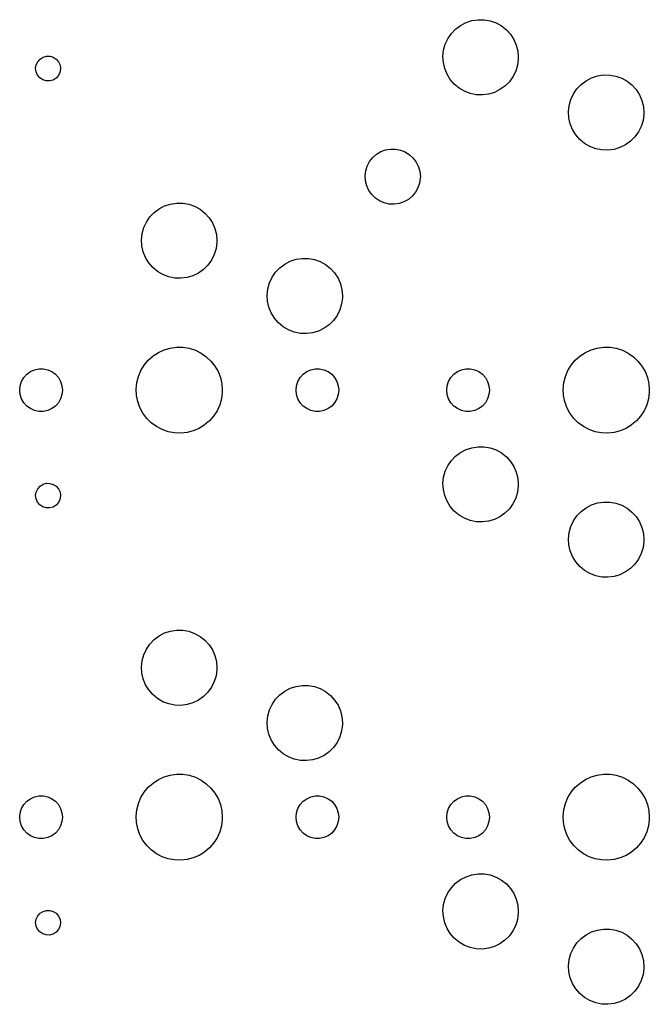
# Model space of a CAD drawing. Extents: x 3.01 to 10.88, y -3.22 to -0.6.
# Tile 1 of 16: x 3.01 to 4, y -3.22 to -1.68. Entities that reach past the tile are written whole.
import ezdxf

# ---------------------------------------------------------------- set-up
doc = ezdxf.new("R2010")
doc.units = 0
doc.header["$MEASUREMENT"] = 0
doc.layers.add('BLACK', color=7, linetype='CONTINUOUS')

msp = doc.modelspace()

# ---------------------------------------------------------------- linework, layer by layer
at = {"layer": 'BLACK', "linetype": 'CONTINUOUS'}
for p, q in [((3.71235, -1.68276), (3.72155, -1.67976)), ((3.72155, -1.67976), (3.73111, -1.67829)), ((3.73111, -1.67829), (3.74079, -1.67841)), ((3.74079, -1.67841), (3.75032, -1.68011)), ((3.75032, -1.68011), (3.75944, -1.68334)), ((3.68934, -1.70004), (3.69603, -1.69304)), ((3.69603, -1.69304), (3.70377, -1.68723)), ((3.70377, -1.68723), (3.71235, -1.68276)), ((3.75944, -1.68334), (3.76791, -1.68802)), ((3.76791, -1.68802), (3.77551, -1.69401)), ((3.77551, -1.69401), (3.78202, -1.70117)), ((3.67981, -1.71681), (3.68389, -1.70803)), ((3.68389, -1.70803), (3.68934, -1.70004)), ((3.78202, -1.70117), (3.78728, -1.7093)), ((3.78728, -1.7093), (3.79114, -1.71817)), ((3.6762, -1.73576), (3.67723, -1.72614)), ((3.67723, -1.72614), (3.67981, -1.71681)), ((3.79114, -1.71817), (3.7935, -1.72756)), ((3.7935, -1.72756), (3.79429, -1.7372)), ((3.04098, -1.74421), (3.04464, -1.74007)), ((3.04464, -1.74007), (3.04932, -1.73712)), ((3.04932, -1.73712), (3.05464, -1.7356)), ((3.05464, -1.7356), (3.06016, -1.73563)), ((3.06016, -1.73563), (3.06546, -1.73722)), ((3.06546, -1.73722), (3.0701, -1.74023)), ((3.0701, -1.74023), (3.07371, -1.74441)), ((3.67675, -1.74542), (3.6762, -1.73576)), ((3.79422, -1.74009), (3.79296, -1.74968)), ((3.79429, -1.7372), (3.79422, -1.74009)), ((3.03778, -1.75468), (3.03863, -1.74922)), ((3.0385, -1.76016), (3.03778, -1.75468)), ((3.03863, -1.74922), (3.04098, -1.74421)), ((3.07371, -1.74441), (3.076, -1.74945)), ((3.07678, -1.7554), (3.07586, -1.76085)), ((3.076, -1.74945), (3.07678, -1.75492)), ((3.07678, -1.75492), (3.07678, -1.7554)), ((3.67888, -1.75486), (3.67675, -1.74542)), ((3.68252, -1.76383), (3.67888, -1.75486)), ((3.79014, -1.75894), (3.78585, -1.76762)), ((3.79296, -1.74968), (3.79014, -1.75894)), ((3.04073, -1.76523), (3.0385, -1.76016)), ((3.04428, -1.76946), (3.04073, -1.76523)), ((3.04889, -1.77252), (3.04428, -1.76946)), ((3.05416, -1.77417), (3.04889, -1.77252)), ((3.05969, -1.77427), (3.05416, -1.77417)), ((3.06503, -1.77282), (3.05969, -1.77427)), ((3.06974, -1.76992), (3.06503, -1.77282)), ((3.07345, -1.76582), (3.06974, -1.76992)), ((3.07586, -1.76085), (3.07345, -1.76582)), ((3.68758, -1.77208), (3.68252, -1.76383)), ((3.69392, -1.7794), (3.68758, -1.77208)), ((3.78585, -1.76762), (3.78021, -1.77548)), ((3.89288, -1.77966), (3.90062, -1.77385)), ((3.90062, -1.77385), (3.9092, -1.76938)), ((3.9092, -1.76938), (3.9184, -1.76637)), ((3.9184, -1.76637), (3.92797, -1.76491)), ((3.92797, -1.76491), (3.93764, -1.76503)), ((3.93764, -1.76503), (3.94717, -1.76672)), ((3.94717, -1.76672), (3.95629, -1.76995)), ((3.95629, -1.76995), (3.96477, -1.77463)), ((3.70136, -1.78558), (3.69392, -1.7794)), ((3.70972, -1.79046), (3.70136, -1.78558)), ((3.76547, -1.78793), (3.75678, -1.79219)), ((3.77335, -1.78231), (3.76547, -1.78793)), ((3.78021, -1.77548), (3.77335, -1.78231)), ((3.88074, -1.79465), (3.88619, -1.78665)), ((3.88619, -1.78665), (3.89288, -1.77966)), ((3.96477, -1.77463), (3.97236, -1.78063)), ((3.97236, -1.78063), (3.97887, -1.78779)), ((3.97887, -1.78779), (3.98413, -1.79591)), ((3.71876, -1.79391), (3.70972, -1.79046)), ((3.72824, -1.79584), (3.71876, -1.79391)), ((3.73791, -1.7962), (3.72824, -1.79584)), ((3.74751, -1.79497), (3.73791, -1.7962)), ((3.75678, -1.79219), (3.74751, -1.79497)), ((3.87408, -1.81275), (3.87666, -1.80343)), ((3.87666, -1.80343), (3.88074, -1.79465)), ((3.98413, -1.79591), (3.98799, -1.80479)), ((3.98799, -1.80479), (3.99035, -1.81417)), ((3.87305, -1.82238), (3.87408, -1.81275)), ((3.99035, -1.81417), (3.99114, -1.82382)), ((3.8736, -1.83204), (3.87305, -1.82238)), ((3.87573, -1.84148), (3.8736, -1.83204)), ((3.99107, -1.8267), (3.98981, -1.8363)), ((3.99114, -1.82382), (3.99107, -1.8267)), ((3.87937, -1.85044), (3.87573, -1.84148)), ((3.88443, -1.8587), (3.87937, -1.85044)), ((3.98699, -1.84556), (3.9827, -1.85423)), ((3.98981, -1.8363), (3.98699, -1.84556)), ((3.89077, -1.86601), (3.88443, -1.8587)), ((3.89821, -1.87219), (3.89077, -1.86601)), ((3.97706, -1.86209), (3.9702, -1.86892)), ((3.9827, -1.85423), (3.97706, -1.86209)), ((3.5788, -1.88512), (3.58623, -1.88238)), ((3.58623, -1.88238), (3.59404, -1.88104)), ((3.59404, -1.88104), (3.60197, -1.88114)), ((3.60197, -1.88114), (3.60974, -1.88269)), ((3.90657, -1.87708), (3.89821, -1.87219)), ((3.91561, -1.88053), (3.90657, -1.87708)), ((3.92509, -1.88246), (3.91561, -1.88053)), ((3.93476, -1.88281), (3.92509, -1.88246)), ((3.94436, -1.88158), (3.93476, -1.88281)), ((3.95363, -1.8788), (3.94436, -1.88158)), ((3.96232, -1.87454), (3.95363, -1.8788)), ((3.9702, -1.86892), (3.96232, -1.87454)), ((3.56112, -1.90062), (3.56603, -1.8944)), ((3.56603, -1.8944), (3.57198, -1.88918)), ((3.57198, -1.88918), (3.5788, -1.88512)), ((3.60974, -1.88269), (3.6171, -1.88562)), ((3.6171, -1.88562), (3.6238, -1.88985)), ((3.6238, -1.88985), (3.62962, -1.89523)), ((3.62962, -1.89523), (3.63436, -1.90158)), ((3.55508, -1.91521), (3.55743, -1.90764)), ((3.55743, -1.90764), (3.56112, -1.90062)), ((3.63436, -1.90158), (3.63787, -1.90869)), ((3.63787, -1.90869), (3.64002, -1.91632)), ((3.55415, -1.92308), (3.55508, -1.91521)), ((3.55467, -1.93099), (3.55415, -1.92308)), ((3.64069, -1.92648), (3.63955, -1.93432)), ((3.64002, -1.91632), (3.64075, -1.92421)), ((3.64075, -1.92421), (3.64069, -1.92648)), ((3.55662, -1.93867), (3.55467, -1.93099)), ((3.55993, -1.94587), (3.55662, -1.93867)), ((3.637, -1.94183), (3.63313, -1.94874)), ((3.63955, -1.93432), (3.637, -1.94183)), ((3.56451, -1.95234), (3.55993, -1.94587)), ((3.57019, -1.95787), (3.56451, -1.95234)), ((3.57677, -1.96227), (3.57019, -1.95787)), ((3.62806, -1.95483), (3.62197, -1.9599)), ((3.63313, -1.94874), (3.62806, -1.95483)), ((3.22359, -1.98044), (3.23132, -1.97463)), ((3.23132, -1.97463), (3.23991, -1.97016)), ((3.23991, -1.97016), (3.24911, -1.96716)), ((3.24911, -1.96716), (3.25867, -1.96569)), ((3.25867, -1.96569), (3.26835, -1.96581)), ((3.26835, -1.96581), (3.27788, -1.96751)), ((3.27788, -1.96751), (3.287, -1.97074)), ((3.287, -1.97074), (3.29547, -1.97542)), ((3.58406, -1.9654), (3.57677, -1.96227)), ((3.59179, -1.96715), (3.58406, -1.9654)), ((3.59971, -1.96746), (3.59179, -1.96715)), ((3.60755, -1.96632), (3.59971, -1.96746)), ((3.61505, -1.96377), (3.60755, -1.96632)), ((3.62197, -1.9599), (3.61505, -1.96377)), ((3.21145, -1.99544), (3.2169, -1.98744)), ((3.2169, -1.98744), (3.22359, -1.98044)), ((3.29547, -1.97542), (3.30307, -1.98142)), ((3.30307, -1.98142), (3.30958, -1.98857)), ((3.30958, -1.98857), (3.31484, -1.9967)), ((3.20478, -2.01354), (3.20737, -2.00421)), ((3.20737, -2.00421), (3.21145, -1.99544)), ((3.31484, -1.9967), (3.3187, -2.00557)), ((3.3187, -2.00557), (3.32106, -2.01496)), ((3.20376, -2.02316), (3.20478, -2.01354)), ((3.32106, -2.01496), (3.32185, -2.02461)), ((3.20431, -2.03282), (3.20376, -2.02316)), ((3.20644, -2.04227), (3.20431, -2.03282)), ((3.32178, -2.02749), (3.32052, -2.03709)), ((3.32185, -2.02461), (3.32178, -2.02749)), ((3.21008, -2.05123), (3.20644, -2.04227)), ((3.21514, -2.05948), (3.21008, -2.05123)), ((3.3177, -2.04634), (3.31341, -2.05502)), ((3.32052, -2.03709), (3.3177, -2.04634)), ((3.44596, -2.05377), (3.45552, -2.05231)), ((3.45552, -2.05231), (3.4652, -2.05243)), ((3.22148, -2.0668), (3.21514, -2.05948)), ((3.22892, -2.07298), (3.22148, -2.0668)), ((3.30777, -2.06288), (3.30091, -2.06971)), ((3.31341, -2.05502), (3.30777, -2.06288)), ((3.41375, -2.07405), (3.42044, -2.06706)), ((3.42044, -2.06706), (3.42818, -2.06125)), ((3.42818, -2.06125), (3.43676, -2.05678)), ((3.43676, -2.05678), (3.44596, -2.05377)), ((3.4652, -2.05243), (3.47473, -2.05412)), ((3.47473, -2.05412), (3.48385, -2.05735)), ((3.48385, -2.05735), (3.49232, -2.06203)), ((3.49232, -2.06203), (3.49992, -2.06803)), ((3.23728, -2.07786), (3.22892, -2.07298)), ((3.24632, -2.08132), (3.23728, -2.07786)), ((3.2558, -2.08324), (3.24632, -2.08132)), ((3.27507, -2.08237), (3.26547, -2.0836)), ((3.28434, -2.07959), (3.27507, -2.08237)), ((3.29303, -2.07533), (3.28434, -2.07959)), ((3.30091, -2.06971), (3.29303, -2.07533)), ((3.40422, -2.09083), (3.4083, -2.08205)), ((3.4083, -2.08205), (3.41375, -2.07405)), ((3.49992, -2.06803), (3.50643, -2.07519)), ((3.50643, -2.07519), (3.51169, -2.08331)), ((3.26547, -2.0836), (3.2558, -2.08324)), ((3.40164, -2.10015), (3.40422, -2.09083)), ((3.51169, -2.08331), (3.51555, -2.09219)), ((3.51555, -2.09219), (3.51791, -2.10157)), ((3.40061, -2.10978), (3.40164, -2.10015)), ((3.40116, -2.11944), (3.40061, -2.10978)), ((3.51791, -2.10157), (3.5187, -2.11122)), ((3.5187, -2.11122), (3.51863, -2.1141)), ((3.40329, -2.12888), (3.40116, -2.11944)), ((3.40693, -2.13785), (3.40329, -2.12888)), ((3.51737, -2.1237), (3.51455, -2.13296)), ((3.51863, -2.1141), (3.51737, -2.1237)), ((3.41199, -2.1461), (3.40693, -2.13785)), ((3.51026, -2.14164), (3.50462, -2.14949)), ((3.51455, -2.13296), (3.51026, -2.14164)), ((3.41833, -2.15341), (3.41199, -2.1461)), ((3.42577, -2.15959), (3.41833, -2.15341)), ((3.43413, -2.16448), (3.42577, -2.15959)), ((3.49776, -2.15633), (3.48988, -2.16195)), ((3.50462, -2.14949), (3.49776, -2.15633)), ((3.44317, -2.16793), (3.43413, -2.16448)), ((3.45265, -2.16986), (3.44317, -2.16793)), ((3.46232, -2.17021), (3.45265, -2.16986)), ((3.47192, -2.16898), (3.46232, -2.17021)), ((3.48119, -2.1662), (3.47192, -2.16898)), ((3.48988, -2.16195), (3.48119, -2.1662)), ((3.21424, -2.21197), (3.2217, -2.20531)), ((3.2217, -2.20531), (3.23007, -2.19982)), ((3.23007, -2.19982), (3.23915, -2.19563)), ((3.23915, -2.19563), (3.24876, -2.19283)), ((3.24876, -2.19283), (3.25867, -2.19148)), ((3.25867, -2.19148), (3.26868, -2.19161)), ((3.26868, -2.19161), (3.27855, -2.19322)), ((3.27855, -2.19322), (3.28808, -2.19627)), ((3.28808, -2.19627), (3.29705, -2.2007)), ((3.29705, -2.2007), (3.30527, -2.2064)), ((3.30527, -2.2064), (3.31256, -2.21325)), ((3.88353, -2.21197), (3.89099, -2.20531)), ((3.89099, -2.20531), (3.89936, -2.19982)), ((3.89936, -2.19982), (3.90845, -2.19563)), ((3.90845, -2.19563), (3.91805, -2.19283)), ((3.91805, -2.19283), (3.92796, -2.19148)), ((3.92796, -2.19148), (3.93797, -2.19161)), ((3.93797, -2.19161), (3.94784, -2.19322)), ((3.94784, -2.19322), (3.95737, -2.19627)), ((3.95737, -2.19627), (3.96634, -2.2007)), ((3.96634, -2.2007), (3.97456, -2.2064)), ((3.97456, -2.2064), (3.98185, -2.21325)), ((3.20265, -2.22821), (3.20784, -2.21966)), ((3.20784, -2.21966), (3.21424, -2.21197)), ((3.31256, -2.21325), (3.31875, -2.22111)), ((3.31875, -2.22111), (3.32372, -2.2298)), ((3.87194, -2.22821), (3.87713, -2.21966)), ((3.87713, -2.21966), (3.88353, -2.21197)), ((3.98185, -2.21325), (3.98804, -2.22111)), ((3.98804, -2.22111), (3.99301, -2.2298)), ((3.01916, -2.23917), (3.02384, -2.23396)), ((3.02384, -2.23396), (3.02951, -2.22985)), ((3.02951, -2.22985), (3.03591, -2.227)), ((3.03591, -2.227), (3.04276, -2.22554)), ((3.04276, -2.22554), (3.04976, -2.22554)), ((3.04976, -2.22554), (3.05661, -2.227)), ((3.05661, -2.227), (3.06301, -2.22985)), ((3.06301, -2.22985), (3.06867, -2.23396)), ((3.06867, -2.23396), (3.07336, -2.23917)), ((3.19632, -2.24714), (3.19878, -2.23744)), ((3.19878, -2.23744), (3.20265, -2.22821)), ((3.32372, -2.2298), (3.32734, -2.23912)), ((3.45223, -2.23917), (3.45691, -2.23396)), ((3.45691, -2.23396), (3.46258, -2.22985)), ((3.46258, -2.22985), (3.46898, -2.227)), ((3.46898, -2.227), (3.47583, -2.22554)), ((3.47583, -2.22554), (3.48283, -2.22554)), ((3.48283, -2.22554), (3.48968, -2.227)), ((3.48968, -2.227), (3.49608, -2.22985)), ((3.49608, -2.22985), (3.50175, -2.23396)), ((3.50175, -2.23396), (3.50643, -2.23917)), ((3.68845, -2.23917), (3.69313, -2.23396)), ((3.69313, -2.23396), (3.6988, -2.22985)), ((3.6988, -2.22985), (3.7052, -2.227)), ((3.7052, -2.227), (3.71205, -2.22554)), ((3.71205, -2.22554), (3.71905, -2.22554)), ((3.71905, -2.22554), (3.7259, -2.227)), ((3.7259, -2.227), (3.7323, -2.22985)), ((3.7323, -2.22985), (3.73797, -2.23396)), ((3.73797, -2.23396), (3.74265, -2.23917)), ((3.86561, -2.24714), (3.86807, -2.23744)), ((3.86807, -2.23744), (3.87194, -2.22821)), ((3.99301, -2.2298), (3.99664, -2.23912)), ((3.01276, -2.25886), (3.01349, -2.25189)), ((3.01349, -2.25189), (3.01565, -2.24523)), ((3.01565, -2.24523), (3.01916, -2.23917)), ((3.07336, -2.23917), (3.07686, -2.24523)), ((3.07686, -2.24523), (3.07903, -2.25189)), ((3.07903, -2.25189), (3.07976, -2.25886)), ((3.19532, -2.25709), (3.19632, -2.24714)), ((3.32734, -2.23912), (3.32955, -2.24888)), ((3.32955, -2.24888), (3.33029, -2.25886)), ((3.44583, -2.25886), (3.44656, -2.25189)), ((3.44656, -2.25189), (3.44873, -2.24523)), ((3.44873, -2.24523), (3.45223, -2.23917)), ((3.50643, -2.23917), (3.50993, -2.24523)), ((3.50993, -2.24523), (3.5121, -2.25189)), ((3.5121, -2.25189), (3.51283, -2.25886)), ((3.68205, -2.25886), (3.68278, -2.25189)), ((3.68278, -2.25189), (3.68495, -2.24523)), ((3.68495, -2.24523), (3.68845, -2.23917)), ((3.74265, -2.23917), (3.74615, -2.24523)), ((3.74615, -2.24523), (3.74832, -2.25189)), ((3.74832, -2.25189), (3.74905, -2.25886)), ((3.86461, -2.25709), (3.86561, -2.24714)), ((3.99664, -2.23912), (3.99884, -2.24888)), ((3.99884, -2.24888), (3.99958, -2.25886)), ((3.01349, -2.26582), (3.01276, -2.25886)), ((3.01565, -2.27248), (3.01349, -2.26582)), ((3.07903, -2.26582), (3.07686, -2.27248)), ((3.07976, -2.25886), (3.07903, -2.26582)), ((3.1958, -2.26708), (3.19532, -2.25709)), ((3.19775, -2.2769), (3.1958, -2.26708)), ((3.3302, -2.26239), (3.32894, -2.27231)), ((3.33029, -2.25886), (3.3302, -2.26239)), ((3.44656, -2.26582), (3.44583, -2.25886)), ((3.44873, -2.27248), (3.44656, -2.26582)), ((3.5121, -2.26582), (3.50993, -2.27248)), ((3.51283, -2.25886), (3.5121, -2.26582)), ((3.68278, -2.26582), (3.68205, -2.25886)), ((3.68495, -2.27248), (3.68278, -2.26582)), ((3.74832, -2.26582), (3.74615, -2.27248)), ((3.74905, -2.25886), (3.74832, -2.26582)), ((3.86509, -2.26708), (3.86461, -2.25709)), ((3.86704, -2.2769), (3.86509, -2.26708)), ((3.99949, -2.26239), (3.99823, -2.27231)), ((3.99958, -2.25886), (3.99949, -2.26239)), ((3.01916, -2.27855), (3.01565, -2.27248)), ((3.02384, -2.28375), (3.01916, -2.27855)), ((3.02951, -2.28787), (3.02384, -2.28375)), ((3.06867, -2.28375), (3.06301, -2.28787)), ((3.07336, -2.27855), (3.06867, -2.28375)), ((3.07686, -2.27248), (3.07336, -2.27855)), ((3.20113, -2.28631), (3.19775, -2.2769)), ((3.32622, -2.28194), (3.32211, -2.29107)), ((3.32894, -2.27231), (3.32622, -2.28194)), ((3.45223, -2.27855), (3.44873, -2.27248)), ((3.45691, -2.28375), (3.45223, -2.27855)), ((3.46258, -2.28787), (3.45691, -2.28375)), ((3.50175, -2.28375), (3.49608, -2.28787)), ((3.50643, -2.27855), (3.50175, -2.28375)), ((3.50993, -2.27248), (3.50643, -2.27855)), ((3.68845, -2.27855), (3.68495, -2.27248)), ((3.69313, -2.28375), (3.68845, -2.27855)), ((3.6988, -2.28787), (3.69313, -2.28375)), ((3.73797, -2.28375), (3.7323, -2.28787)), ((3.74265, -2.27855), (3.73797, -2.28375)), ((3.74615, -2.27248), (3.74265, -2.27855)), ((3.87042, -2.28631), (3.86704, -2.2769)), ((3.99551, -2.28194), (3.9914, -2.29107)), ((3.99823, -2.27231), (3.99551, -2.28194)), ((3.03591, -2.29072), (3.02951, -2.28787)), ((3.04276, -2.29217), (3.03591, -2.29072)), ((3.04976, -2.29217), (3.04276, -2.29217)), ((3.05661, -2.29072), (3.04976, -2.29217)), ((3.06301, -2.28787), (3.05661, -2.29072)), ((3.20586, -2.29512), (3.20113, -2.28631)), ((3.21185, -2.30314), (3.20586, -2.29512)), ((3.32211, -2.29107), (3.3167, -2.29948)), ((3.46898, -2.29072), (3.46258, -2.28787)), ((3.47583, -2.29217), (3.46898, -2.29072)), ((3.48283, -2.29217), (3.47583, -2.29217)), ((3.48968, -2.29072), (3.48283, -2.29217)), ((3.49608, -2.28787), (3.48968, -2.29072)), ((3.7052, -2.29072), (3.6988, -2.28787)), ((3.71205, -2.29217), (3.7052, -2.29072)), ((3.71905, -2.29217), (3.71205, -2.29217)), ((3.7259, -2.29072), (3.71905, -2.29217)), ((3.7323, -2.28787), (3.7259, -2.29072)), ((3.87516, -2.29512), (3.87042, -2.28631)), ((3.88114, -2.30314), (3.87516, -2.29512)), ((3.9914, -2.29107), (3.98599, -2.29948)), ((3.21896, -2.31018), (3.21185, -2.30314)), ((3.22702, -2.3161), (3.21896, -2.31018)), ((3.30247, -2.31347), (3.29396, -2.31873)), ((3.31011, -2.307), (3.30247, -2.31347)), ((3.3167, -2.29948), (3.31011, -2.307)), ((3.88825, -2.31018), (3.88114, -2.30314)), ((3.89632, -2.3161), (3.88825, -2.31018)), ((3.97176, -2.31347), (3.96325, -2.31873)), ((3.9794, -2.307), (3.97176, -2.31347)), ((3.98599, -2.29948), (3.9794, -2.307)), ((3.23588, -2.32076), (3.22702, -2.3161)), ((3.24532, -2.32406), (3.23588, -2.32076)), ((3.25515, -2.32592), (3.24532, -2.32406)), ((3.26515, -2.32632), (3.25515, -2.32592)), ((3.27509, -2.32523), (3.26515, -2.32632)), ((3.28477, -2.32268), (3.27509, -2.32523)), ((3.29396, -2.31873), (3.28477, -2.32268)), ((3.90517, -2.32076), (3.89632, -2.3161)), ((3.91461, -2.32406), (3.90517, -2.32076)), ((3.92444, -2.32592), (3.91461, -2.32406)), ((3.93444, -2.32632), (3.92444, -2.32592)), ((3.94439, -2.32523), (3.93444, -2.32632)), ((3.95406, -2.32268), (3.94439, -2.32523)), ((3.96325, -2.31873), (3.95406, -2.32268)), ((3.69603, -2.36233), (3.70377, -2.35652)), ((3.70377, -2.35652), (3.71235, -2.35205)), ((3.71235, -2.35205), (3.72155, -2.34905)), ((3.72155, -2.34905), (3.73111, -2.34758)), ((3.73111, -2.34758), (3.74079, -2.3477)), ((3.74079, -2.3477), (3.75032, -2.3494)), ((3.75032, -2.3494), (3.75944, -2.35263)), ((3.75944, -2.35263), (3.76791, -2.35731)), ((3.76791, -2.35731), (3.77551, -2.3633)), ((3.68389, -2.37733), (3.68934, -2.36933)), ((3.68934, -2.36933), (3.69603, -2.36233)), ((3.77551, -2.3633), (3.78202, -2.37046)), ((3.78202, -2.37046), (3.78728, -2.37859)), ((3.67723, -2.39543), (3.67981, -2.3861)), ((3.67981, -2.3861), (3.68389, -2.37733)), ((3.78728, -2.37859), (3.79114, -2.38746)), ((3.79114, -2.38746), (3.7935, -2.39685)), ((3.04464, -2.40936), (3.04932, -2.40641)), ((3.04932, -2.40641), (3.05464, -2.40489)), ((3.05464, -2.40489), (3.06016, -2.40493)), ((3.06016, -2.40493), (3.06546, -2.40651)), ((3.06546, -2.40651), (3.0701, -2.40952)), ((3.6762, -2.40505), (3.67723, -2.39543)), ((3.67675, -2.41471), (3.6762, -2.40505)), ((3.7935, -2.39685), (3.79429, -2.4065)), ((3.79429, -2.4065), (3.79422, -2.40938)), ((3.03778, -2.42397), (3.03863, -2.41851)), ((3.03863, -2.41851), (3.04098, -2.41351)), ((3.04098, -2.41351), (3.04464, -2.40936)), ((3.0701, -2.40952), (3.07371, -2.41371)), ((3.07371, -2.41371), (3.076, -2.41874)), ((3.076, -2.41874), (3.07678, -2.42421)), ((3.67888, -2.42415), (3.67675, -2.41471)), ((3.79296, -2.41897), (3.79014, -2.42823)), ((3.79422, -2.40938), (3.79296, -2.41897)), ((3.0385, -2.42946), (3.03778, -2.42397)), ((3.04073, -2.43452), (3.0385, -2.42946)), ((3.04428, -2.43875), (3.04073, -2.43452)), ((3.07345, -2.43512), (3.06974, -2.43921)), ((3.07586, -2.43014), (3.07345, -2.43512)), ((3.07678, -2.42469), (3.07586, -2.43014)), ((3.07678, -2.42421), (3.07678, -2.42469)), ((3.68252, -2.43312), (3.67888, -2.42415)), ((3.68758, -2.44137), (3.68252, -2.43312)), ((3.78585, -2.43691), (3.78021, -2.44477)), ((3.79014, -2.42823), (3.78585, -2.43691)), ((3.9092, -2.43867), (3.9184, -2.43566)), ((3.9184, -2.43566), (3.92797, -2.4342)), ((3.92797, -2.4342), (3.93764, -2.43432)), ((3.93764, -2.43432), (3.94717, -2.43601)), ((3.94717, -2.43601), (3.95629, -2.43924)), ((3.04889, -2.44181), (3.04428, -2.43875)), ((3.05416, -2.44346), (3.04889, -2.44181)), ((3.05969, -2.44356), (3.05416, -2.44346)), ((3.06503, -2.44211), (3.05969, -2.44356)), ((3.06974, -2.43921), (3.06503, -2.44211)), ((3.69392, -2.44869), (3.68758, -2.44137)), ((3.70136, -2.45487), (3.69392, -2.44869)), ((3.77335, -2.4516), (3.76547, -2.45722)), ((3.78021, -2.44477), (3.77335, -2.4516)), ((3.88619, -2.45594), (3.89288, -2.44895)), ((3.89288, -2.44895), (3.90062, -2.44314)), ((3.90062, -2.44314), (3.9092, -2.43867)), ((3.95629, -2.43924), (3.96477, -2.44392)), ((3.96477, -2.44392), (3.97236, -2.44992)), ((3.97236, -2.44992), (3.97887, -2.45708)), ((3.70972, -2.45975), (3.70136, -2.45487)), ((3.71876, -2.46321), (3.70972, -2.45975)), ((3.72824, -2.46513), (3.71876, -2.46321)), ((3.73791, -2.46549), (3.72824, -2.46513)), ((3.74751, -2.46426), (3.73791, -2.46549)), ((3.75678, -2.46148), (3.74751, -2.46426)), ((3.76547, -2.45722), (3.75678, -2.46148)), ((3.87666, -2.47272), (3.88074, -2.46394)), ((3.88074, -2.46394), (3.88619, -2.45594)), ((3.97887, -2.45708), (3.98413, -2.4652)), ((3.98413, -2.4652), (3.98799, -2.47408)), ((3.87305, -2.49167), (3.87408, -2.48204)), ((3.87408, -2.48204), (3.87666, -2.47272)), ((3.98799, -2.47408), (3.99035, -2.48346)), ((3.99035, -2.48346), (3.99114, -2.49311)), ((3.8736, -2.50133), (3.87305, -2.49167)), ((3.99107, -2.49599), (3.98981, -2.50559)), ((3.99114, -2.49311), (3.99107, -2.49599)), ((3.87573, -2.51077), (3.8736, -2.50133)), ((3.87937, -2.51974), (3.87573, -2.51077)), ((3.98699, -2.51485), (3.9827, -2.52352)), ((3.98981, -2.50559), (3.98699, -2.51485)), ((3.88443, -2.52799), (3.87937, -2.51974)), ((3.89077, -2.5353), (3.88443, -2.52799)), ((3.9827, -2.52352), (3.97706, -2.53138)), ((3.89821, -2.54148), (3.89077, -2.5353)), ((3.90657, -2.54637), (3.89821, -2.54148)), ((3.96232, -2.54384), (3.95363, -2.54809)), ((3.9702, -2.53822), (3.96232, -2.54384)), ((3.97706, -2.53138), (3.9702, -2.53822)), ((3.91561, -2.54982), (3.90657, -2.54637)), ((3.92509, -2.55175), (3.91561, -2.54982)), ((3.93476, -2.5521), (3.92509, -2.55175)), ((3.94436, -2.55087), (3.93476, -2.5521)), ((3.95363, -2.54809), (3.94436, -2.55087)), ((3.23991, -2.63946), (3.24911, -2.63645)), ((3.24911, -2.63645), (3.25867, -2.63498)), ((3.25867, -2.63498), (3.26835, -2.6351)), ((3.26835, -2.6351), (3.27788, -2.6368)), ((3.27788, -2.6368), (3.287, -2.64003)), ((3.2169, -2.65673), (3.22359, -2.64973)), ((3.22359, -2.64973), (3.23132, -2.64392)), ((3.23132, -2.64392), (3.23991, -2.63946)), ((3.287, -2.64003), (3.29547, -2.64471)), ((3.29547, -2.64471), (3.30307, -2.65071)), ((3.30307, -2.65071), (3.30958, -2.65786)), ((3.20737, -2.6735), (3.21145, -2.66473)), ((3.21145, -2.66473), (3.2169, -2.65673)), ((3.30958, -2.65786), (3.31484, -2.66599)), ((3.31484, -2.66599), (3.3187, -2.67486)), ((3.20376, -2.69245), (3.20478, -2.68283)), ((3.20478, -2.68283), (3.20737, -2.6735)), ((3.3187, -2.67486), (3.32106, -2.68425)), ((3.32106, -2.68425), (3.32185, -2.6939)), ((3.20431, -2.70212), (3.20376, -2.69245)), ((3.32178, -2.69678), (3.32052, -2.70638)), ((3.32185, -2.6939), (3.32178, -2.69678)), ((3.20644, -2.71156), (3.20431, -2.70212)), ((3.21008, -2.72052), (3.20644, -2.71156)), ((3.3177, -2.71564), (3.31341, -2.72431)), ((3.32052, -2.70638), (3.3177, -2.71564)), ((3.21514, -2.72877), (3.21008, -2.72052)), ((3.22148, -2.73609), (3.21514, -2.72877)), ((3.31341, -2.72431), (3.30777, -2.73217)), ((3.42044, -2.73635), (3.42818, -2.73054)), ((3.42818, -2.73054), (3.43676, -2.72607)), ((3.43676, -2.72607), (3.44596, -2.72306)), ((3.44596, -2.72306), (3.45552, -2.7216)), ((3.45552, -2.7216), (3.4652, -2.72172)), ((3.4652, -2.72172), (3.47473, -2.72341)), ((3.47473, -2.72341), (3.48385, -2.72665)), ((3.48385, -2.72665), (3.49232, -2.73132)), ((3.22892, -2.74227), (3.22148, -2.73609)), ((3.23728, -2.74715), (3.22892, -2.74227)), ((3.29303, -2.74462), (3.28434, -2.74888)), ((3.30091, -2.739), (3.29303, -2.74462)), ((3.30777, -2.73217), (3.30091, -2.739)), ((3.4083, -2.75134), (3.41375, -2.74335)), ((3.41375, -2.74335), (3.42044, -2.73635)), ((3.49232, -2.73132), (3.49992, -2.73732)), ((3.49992, -2.73732), (3.50643, -2.74448)), ((3.50643, -2.74448), (3.51169, -2.7526)), ((3.24632, -2.75061), (3.23728, -2.74715)), ((3.2558, -2.75254), (3.24632, -2.75061)), ((3.26547, -2.75289), (3.2558, -2.75254)), ((3.27507, -2.75166), (3.26547, -2.75289)), ((3.28434, -2.74888), (3.27507, -2.75166)), ((3.40164, -2.76944), (3.40422, -2.76012)), ((3.40422, -2.76012), (3.4083, -2.75134)), ((3.51169, -2.7526), (3.51555, -2.76148)), ((3.51555, -2.76148), (3.51791, -2.77087)), ((3.40061, -2.77907), (3.40164, -2.76944)), ((3.51791, -2.77087), (3.5187, -2.78051)), ((3.40116, -2.78873), (3.40061, -2.77907)), ((3.40329, -2.79817), (3.40116, -2.78873)), ((3.51737, -2.79299), (3.51455, -2.80225)), ((3.51863, -2.7834), (3.51737, -2.79299)), ((3.5187, -2.78051), (3.51863, -2.7834)), ((3.40693, -2.80714), (3.40329, -2.79817)), ((3.41199, -2.81539), (3.40693, -2.80714)), ((3.51455, -2.80225), (3.51026, -2.81093)), ((3.41833, -2.8227), (3.41199, -2.81539)), ((3.42577, -2.82889), (3.41833, -2.8227)), ((3.50462, -2.81879), (3.49776, -2.82562)), ((3.51026, -2.81093), (3.50462, -2.81879)), ((3.43413, -2.83377), (3.42577, -2.82889)), ((3.44317, -2.83722), (3.43413, -2.83377)), ((3.45265, -2.83915), (3.44317, -2.83722)), ((3.46232, -2.8395), (3.45265, -2.83915)), ((3.47192, -2.83828), (3.46232, -2.8395)), ((3.48119, -2.83549), (3.47192, -2.83828)), ((3.48988, -2.83124), (3.48119, -2.83549)), ((3.49776, -2.82562), (3.48988, -2.83124)), ((3.2217, -2.8746), (3.23007, -2.86911)), ((3.23007, -2.86911), (3.23915, -2.86492)), ((3.23915, -2.86492), (3.24876, -2.86212)), ((3.24876, -2.86212), (3.25867, -2.86077)), ((3.25867, -2.86077), (3.26868, -2.86091)), ((3.26868, -2.86091), (3.27855, -2.86251)), ((3.27855, -2.86251), (3.28808, -2.86556)), ((3.28808, -2.86556), (3.29705, -2.86999)), ((3.29705, -2.86999), (3.30527, -2.87569)), ((3.89099, -2.8746), (3.89936, -2.86911)), ((3.89936, -2.86911), (3.90845, -2.86492)), ((3.90845, -2.86492), (3.91805, -2.86212)), ((3.91805, -2.86212), (3.92796, -2.86077)), ((3.92796, -2.86077), (3.93797, -2.86091)), ((3.93797, -2.86091), (3.94784, -2.86251)), ((3.94784, -2.86251), (3.95737, -2.86556)), ((3.95737, -2.86556), (3.96634, -2.86999)), ((3.96634, -2.86999), (3.97456, -2.87569)), ((3.20784, -2.88895), (3.21424, -2.88126)), ((3.21424, -2.88126), (3.2217, -2.8746)), ((3.30527, -2.87569), (3.31256, -2.88255)), ((3.31256, -2.88255), (3.31875, -2.8904)), ((3.87713, -2.88895), (3.88353, -2.88126)), ((3.88353, -2.88126), (3.89099, -2.8746)), ((3.97456, -2.87569), (3.98185, -2.88255)), ((3.98185, -2.88255), (3.98804, -2.8904)), ((3.02384, -2.90325), (3.02951, -2.89914)), ((3.02951, -2.89914), (3.03591, -2.89629)), ((3.03591, -2.89629), (3.04276, -2.89483)), ((3.04276, -2.89483), (3.04976, -2.89483)), ((3.04976, -2.89483), (3.05661, -2.89629)), ((3.05661, -2.89629), (3.06301, -2.89914)), ((3.06301, -2.89914), (3.06867, -2.90325)), ((3.19878, -2.90673), (3.20265, -2.8975)), ((3.20265, -2.8975), (3.20784, -2.88895)), ((3.31875, -2.8904), (3.32372, -2.89909)), ((3.32372, -2.89909), (3.32734, -2.90841)), ((3.45691, -2.90325), (3.46258, -2.89914)), ((3.46258, -2.89914), (3.46898, -2.89629)), ((3.46898, -2.89629), (3.47583, -2.89483)), ((3.47583, -2.89483), (3.48283, -2.89483)), ((3.48283, -2.89483), (3.48968, -2.89629)), ((3.48968, -2.89629), (3.49608, -2.89914)), ((3.49608, -2.89914), (3.50175, -2.90325)), ((3.69313, -2.90325), (3.6988, -2.89914)), ((3.6988, -2.89914), (3.7052, -2.89629)), ((3.7052, -2.89629), (3.71205, -2.89483)), ((3.71205, -2.89483), (3.71905, -2.89483)), ((3.71905, -2.89483), (3.7259, -2.89629)), ((3.7259, -2.89629), (3.7323, -2.89914)), ((3.7323, -2.89914), (3.73797, -2.90325)), ((3.86807, -2.90673), (3.87194, -2.8975)), ((3.87194, -2.8975), (3.87713, -2.88895)), ((3.98804, -2.8904), (3.99301, -2.89909)), ((3.99301, -2.89909), (3.99664, -2.90841)), ((3.01349, -2.92118), (3.01565, -2.91452)), ((3.01565, -2.91452), (3.01916, -2.90846)), ((3.01916, -2.90846), (3.02384, -2.90325)), ((3.06867, -2.90325), (3.07336, -2.90846)), ((3.07336, -2.90846), (3.07686, -2.91452)), ((3.07686, -2.91452), (3.07903, -2.92118)), ((3.19532, -2.92638), (3.19632, -2.91643)), ((3.19632, -2.91643), (3.19878, -2.90673)), ((3.32734, -2.90841), (3.32955, -2.91817)), ((3.44656, -2.92118), (3.44873, -2.91452)), ((3.44873, -2.91452), (3.45223, -2.90846)), ((3.45223, -2.90846), (3.45691, -2.90325)), ((3.50175, -2.90325), (3.50643, -2.90846)), ((3.50643, -2.90846), (3.50993, -2.91452)), ((3.50993, -2.91452), (3.5121, -2.92118)), ((3.68278, -2.92118), (3.68495, -2.91452)), ((3.68495, -2.91452), (3.68845, -2.90846)), ((3.68845, -2.90846), (3.69313, -2.90325)), ((3.73797, -2.90325), (3.74265, -2.90846)), ((3.74265, -2.90846), (3.74615, -2.91452)), ((3.74615, -2.91452), (3.74832, -2.92118)), ((3.86461, -2.92638), (3.86561, -2.91643)), ((3.86561, -2.91643), (3.86807, -2.90673)), ((3.99664, -2.90841), (3.99884, -2.91817)), ((3.01276, -2.92815), (3.01349, -2.92118)), ((3.01349, -2.93511), (3.01276, -2.92815)), ((3.07903, -2.92118), (3.07976, -2.92815)), ((3.07976, -2.92815), (3.07903, -2.93511)), ((3.1958, -2.93637), (3.19532, -2.92638)), ((3.3302, -2.93168), (3.32894, -2.94161)), ((3.32955, -2.91817), (3.33029, -2.92815)), ((3.33029, -2.92815), (3.3302, -2.93168)), ((3.44583, -2.92815), (3.44656, -2.92118)), ((3.44656, -2.93511), (3.44583, -2.92815)), ((3.5121, -2.92118), (3.51283, -2.92815)), ((3.51283, -2.92815), (3.5121, -2.93511)), ((3.68205, -2.92815), (3.68278, -2.92118)), ((3.68278, -2.93511), (3.68205, -2.92815)), ((3.74832, -2.92118), (3.74905, -2.92815)), ((3.74905, -2.92815), (3.74832, -2.93511)), ((3.86509, -2.93637), (3.86461, -2.92638)), ((3.99949, -2.93168), (3.99823, -2.94161)), ((3.99884, -2.91817), (3.99958, -2.92815)), ((3.99958, -2.92815), (3.99949, -2.93168)), ((3.01565, -2.94177), (3.01349, -2.93511)), ((3.01916, -2.94784), (3.01565, -2.94177)), ((3.07686, -2.94177), (3.07336, -2.94784)), ((3.07903, -2.93511), (3.07686, -2.94177)), ((3.19775, -2.94619), (3.1958, -2.93637)), ((3.20113, -2.9556), (3.19775, -2.94619)), ((3.32894, -2.94161), (3.32622, -2.95123)), ((3.44873, -2.94177), (3.44656, -2.93511)), ((3.45223, -2.94784), (3.44873, -2.94177)), ((3.50993, -2.94177), (3.50643, -2.94784)), ((3.5121, -2.93511), (3.50993, -2.94177)), ((3.68495, -2.94177), (3.68278, -2.93511)), ((3.68845, -2.94784), (3.68495, -2.94177)), ((3.74615, -2.94177), (3.74265, -2.94784)), ((3.74832, -2.93511), (3.74615, -2.94177)), ((3.86704, -2.94619), (3.86509, -2.93637)), ((3.87042, -2.9556), (3.86704, -2.94619)), ((3.99823, -2.94161), (3.99551, -2.95123)), ((3.02384, -2.95304), (3.01916, -2.94784)), ((3.02951, -2.95716), (3.02384, -2.95304)), ((3.03591, -2.96001), (3.02951, -2.95716)), ((3.04276, -2.96146), (3.03591, -2.96001)), ((3.04976, -2.96146), (3.04276, -2.96146)), ((3.05661, -2.96001), (3.04976, -2.96146)), ((3.06301, -2.95716), (3.05661, -2.96001)), ((3.06867, -2.95304), (3.06301, -2.95716)), ((3.07336, -2.94784), (3.06867, -2.95304)), ((3.20586, -2.96442), (3.20113, -2.9556)), ((3.32211, -2.96036), (3.3167, -2.96877)), ((3.32622, -2.95123), (3.32211, -2.96036)), ((3.45691, -2.95304), (3.45223, -2.94784)), ((3.46258, -2.95716), (3.45691, -2.95304)), ((3.46898, -2.96001), (3.46258, -2.95716)), ((3.47583, -2.96146), (3.46898, -2.96001)), ((3.48283, -2.96146), (3.47583, -2.96146)), ((3.48968, -2.96001), (3.48283, -2.96146)), ((3.49608, -2.95716), (3.48968, -2.96001)), ((3.50175, -2.95304), (3.49608, -2.95716)), ((3.50643, -2.94784), (3.50175, -2.95304)), ((3.69313, -2.95304), (3.68845, -2.94784)), ((3.6988, -2.95716), (3.69313, -2.95304)), ((3.7052, -2.96001), (3.6988, -2.95716)), ((3.71205, -2.96146), (3.7052, -2.96001)), ((3.71905, -2.96146), (3.71205, -2.96146)), ((3.7259, -2.96001), (3.71905, -2.96146)), ((3.7323, -2.95716), (3.7259, -2.96001)), ((3.73797, -2.95304), (3.7323, -2.95716)), ((3.74265, -2.94784), (3.73797, -2.95304)), ((3.87516, -2.96442), (3.87042, -2.9556)), ((3.9914, -2.96036), (3.98599, -2.96877)), ((3.99551, -2.95123), (3.9914, -2.96036)), ((3.21185, -2.97243), (3.20586, -2.96442)), ((3.21896, -2.97948), (3.21185, -2.97243)), ((3.31011, -2.97629), (3.30247, -2.98276)), ((3.3167, -2.96877), (3.31011, -2.97629)), ((3.88114, -2.97243), (3.87516, -2.96442)), ((3.88825, -2.97948), (3.88114, -2.97243)), ((3.9794, -2.97629), (3.97176, -2.98276)), ((3.98599, -2.96877), (3.9794, -2.97629)), ((3.22702, -2.98539), (3.21896, -2.97948)), ((3.23588, -2.99005), (3.22702, -2.98539)), ((3.24532, -2.99335), (3.23588, -2.99005)), ((3.25515, -2.99521), (3.24532, -2.99335)), ((3.28477, -2.99197), (3.27509, -2.99452)), ((3.29396, -2.98802), (3.28477, -2.99197)), ((3.30247, -2.98276), (3.29396, -2.98802)), ((3.89632, -2.98539), (3.88825, -2.97948)), ((3.90517, -2.99005), (3.89632, -2.98539)), ((3.91461, -2.99335), (3.90517, -2.99005)), ((3.92444, -2.99521), (3.91461, -2.99335)), ((3.95406, -2.99197), (3.94439, -2.99452)), ((3.96325, -2.98802), (3.95406, -2.99197)), ((3.97176, -2.98276), (3.96325, -2.98802)), ((3.26515, -2.99561), (3.25515, -2.99521)), ((3.27509, -2.99452), (3.26515, -2.99561)), ((3.93444, -2.99561), (3.92444, -2.99521)), ((3.94439, -2.99452), (3.93444, -2.99561)), ((3.70377, -3.02581), (3.71235, -3.02135)), ((3.71235, -3.02135), (3.72155, -3.01834)), ((3.72155, -3.01834), (3.73111, -3.01687)), ((3.73111, -3.01687), (3.74079, -3.01699)), ((3.74079, -3.01699), (3.75032, -3.01869)), ((3.75032, -3.01869), (3.75944, -3.02192)), ((3.75944, -3.02192), (3.76791, -3.0266)), ((3.68389, -3.04662), (3.68934, -3.03862)), ((3.68934, -3.03862), (3.69603, -3.03162)), ((3.69603, -3.03162), (3.70377, -3.02581)), ((3.76791, -3.0266), (3.77551, -3.0326)), ((3.77551, -3.0326), (3.78202, -3.03975)), ((3.78202, -3.03975), (3.78728, -3.04788)), ((3.67981, -3.05539), (3.68389, -3.04662)), ((3.78728, -3.04788), (3.79114, -3.05675)), ((3.6762, -3.07434), (3.67723, -3.06472)), ((3.67723, -3.06472), (3.67981, -3.05539)), ((3.79114, -3.05675), (3.7935, -3.06614)), ((3.7935, -3.06614), (3.79429, -3.07579)), ((3.03863, -3.0878), (3.04098, -3.0828)), ((3.04098, -3.0828), (3.04464, -3.07865)), ((3.04464, -3.07865), (3.04932, -3.0757)), ((3.04932, -3.0757), (3.05464, -3.07418)), ((3.05464, -3.07418), (3.06016, -3.07422)), ((3.06016, -3.07422), (3.06546, -3.0758)), ((3.06546, -3.0758), (3.0701, -3.07881)), ((3.0701, -3.07881), (3.07371, -3.083)), ((3.07371, -3.083), (3.076, -3.08803)), ((3.67675, -3.084), (3.6762, -3.07434)), ((3.67888, -3.09345), (3.67675, -3.084)), ((3.79422, -3.07867), (3.79296, -3.08827)), ((3.79429, -3.07579), (3.79422, -3.07867)), ((3.03778, -3.09326), (3.03863, -3.0878)), ((3.0385, -3.09875), (3.03778, -3.09326)), ((3.04073, -3.10381), (3.0385, -3.09875)), ((3.07586, -3.09943), (3.07345, -3.10441)), ((3.07678, -3.09398), (3.07586, -3.09943)), ((3.076, -3.08803), (3.07678, -3.0935)), ((3.07678, -3.0935), (3.07678, -3.09398)), ((3.68252, -3.10241), (3.67888, -3.09345)), ((3.79014, -3.09753), (3.78585, -3.1062)), ((3.79296, -3.08827), (3.79014, -3.09753)), ((3.04428, -3.10804), (3.04073, -3.10381)), ((3.04889, -3.1111), (3.04428, -3.10804)), ((3.05416, -3.11275), (3.04889, -3.1111)), ((3.05969, -3.11285), (3.05416, -3.11275)), ((3.06503, -3.1114), (3.05969, -3.11285)), ((3.06974, -3.10851), (3.06503, -3.1114)), ((3.07345, -3.10441), (3.06974, -3.10851)), ((3.68758, -3.11066), (3.68252, -3.10241)), ((3.69392, -3.11798), (3.68758, -3.11066)), ((3.78021, -3.11406), (3.77335, -3.12089)), ((3.78585, -3.1062), (3.78021, -3.11406)), ((3.89288, -3.11824), (3.90062, -3.11243)), ((3.90062, -3.11243), (3.9092, -3.10796)), ((3.9092, -3.10796), (3.9184, -3.10495)), ((3.9184, -3.10495), (3.92797, -3.10349)), ((3.92797, -3.10349), (3.93764, -3.10361)), ((3.93764, -3.10361), (3.94717, -3.1053)), ((3.94717, -3.1053), (3.95629, -3.10853)), ((3.95629, -3.10853), (3.96477, -3.11321)), ((3.96477, -3.11321), (3.97236, -3.11921)), ((3.70136, -3.12416), (3.69392, -3.11798)), ((3.70972, -3.12904), (3.70136, -3.12416)), ((3.71876, -3.1325), (3.70972, -3.12904)), ((3.75678, -3.13077), (3.74751, -3.13355)), ((3.76547, -3.12651), (3.75678, -3.13077)), ((3.77335, -3.12089), (3.76547, -3.12651)), ((3.88074, -3.13323), (3.88619, -3.12524)), ((3.88619, -3.12524), (3.89288, -3.11824)), ((3.97236, -3.11921), (3.97887, -3.12637)), ((3.97887, -3.12637), (3.98413, -3.13449)), ((3.72824, -3.13443), (3.71876, -3.1325)), ((3.73791, -3.13478), (3.72824, -3.13443)), ((3.74751, -3.13355), (3.73791, -3.13478)), ((3.87408, -3.15133), (3.87666, -3.14201)), ((3.87666, -3.14201), (3.88074, -3.13323)), ((3.98413, -3.13449), (3.98799, -3.14337)), ((3.98799, -3.14337), (3.99035, -3.15275)), ((3.87305, -3.16096), (3.87408, -3.15133)), ((3.8736, -3.17062), (3.87305, -3.16096)), ((3.99035, -3.15275), (3.99114, -3.1624)), ((3.99114, -3.1624), (3.99107, -3.16529)), ((3.87573, -3.18006), (3.8736, -3.17062)), ((3.98981, -3.17488), (3.98699, -3.18414)), ((3.99107, -3.16529), (3.98981, -3.17488)), ((3.87937, -3.18903), (3.87573, -3.18006)), ((3.88443, -3.19728), (3.87937, -3.18903)), ((3.9827, -3.19282), (3.97706, -3.20067)), ((3.98699, -3.18414), (3.9827, -3.19282)), ((3.89077, -3.20459), (3.88443, -3.19728)), ((3.89821, -3.21078), (3.89077, -3.20459)), ((3.9702, -3.20751), (3.96232, -3.21313)), ((3.97706, -3.20067), (3.9702, -3.20751)), ((3.90657, -3.21566), (3.89821, -3.21078)), ((3.91561, -3.21911), (3.90657, -3.21566)), ((3.92509, -3.22104), (3.91561, -3.21911)), ((3.93476, -3.22139), (3.92509, -3.22104)), ((3.94436, -3.22016), (3.93476, -3.22139)), ((3.95363, -3.21738), (3.94436, -3.22016)), ((3.96232, -3.21313), (3.95363, -3.21738))]:
    msp.add_line(p, q, dxfattribs=at)

doc.saveas('drawing.dxf')
